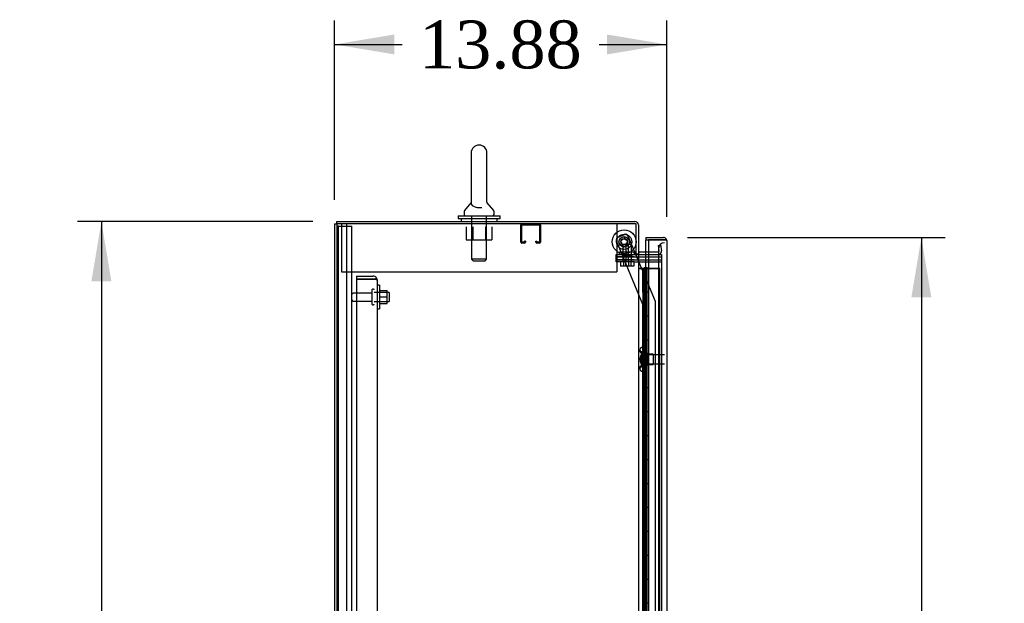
# Model space of a CAD drawing. Header units: inches. Extents: x 2 to 538, y -2 to 358.
# Tile 7 of 21: x 23 to 64, y 209 to 234. Entities that reach past the tile are written whole.
import ezdxf
from ezdxf.enums import TextEntityAlignment as Align
from ezdxf.lldxf.tags import DXFTag

# ---------------------------------------------------------------- set-up
doc = ezdxf.new("R2010")
doc.units = ezdxf.units.IN
doc.header["$MEASUREMENT"] = 0
for name, color, linetype in [('COM43134', 7, 'Continuous'), ('COM50677', 7, 'Continuous'), ('COM55604-1', 7, 'Continuous'), ('COM55605-1', 7, 'Continuous'), ('COM55607-2', 7, 'Continuous'), ('COM55738-23', 7, 'Continuous'), ('COM70098', 7, 'Continuous'), ('COM70112-2', 7, 'Continuous'), ('COM70218', 7, 'Continuous'), ('COM70220', 7, 'Continuous'), ('COM70839-4', 7, 'Continuous'), ('COM71193-3', 7, 'Continuous'), ('Default', 7, 'Continuous'), ('GSK86006', 7, 'Continuous'), ('NTS166105', 7, 'Continuous'), ('NTS18024', 7, 'Continuous'), ('NTS18147', 7, 'Continuous'), ('NTS86070', 7, 'Continuous'), ('ROL87452', 7, 'Continuous'), ('RVT17786', 7, 'Continuous'), ('SCC180005', 7, 'Continuous'), ('SCS86415', 7, 'Continuous'), ('STD26089', 7, 'Continuous'), ('STD26122', 7, 'Continuous'), ('WAF25059', 7, 'Continuous'), ('WAF25376', 7, 'Continuous'), ('WAF25377', 7, 'Continuous'), ('WAM254785', 7, 'Continuous'), ('WAM30038', 7, 'Continuous')]:
    doc.layers.add(name, color=color, linetype=linetype)
doc.styles.add('SEACAD_Times_New_Roman', font='times.ttf')
tags = doc.linetypes.add('HIDDEN2', pattern=[0.1875, 0.125, -0.0625]).pattern_tags.tags
tags[6:7] = [DXFTag(74, 4), DXFTag(75, 0), DXFTag(340, '0'), DXFTag(46, 0.0), DXFTag(50, 0.0), DXFTag(44, 0.0), DXFTag(45, 0.0)]
tags[4:5] = [DXFTag(74, 4), DXFTag(75, 0), DXFTag(340, '0'), DXFTag(46, 0.0), DXFTag(50, 0.0), DXFTag(44, 0.0), DXFTag(45, 0.0)]
doc.dimstyles.new('HAMMOND_(STH_-_540x360)', dxfattribs={"dimtxt": 2, "dimasz": 2.5, "dimexe": 1, "dimexo": 1, "dimgap": 0.5, "dimtad": 0, "dimtih": 1, "dimtoh": 1, "dimzin": 0, "dimdsep": 46, "dimtxsty": 'SEACAD_Times_New_Roman', "dimblk1": '_SE_FILLED', "dimblk2": '_SE_FILLED', "dimsah": 1, "dimcen": 1, "dimadec": 0, "dimazin": 0, "dimtfac": 0.8, "dimtofl": 0, "dimtmove": 0, "dimatfit": 3, "dimfxl": 1, "dimtolj": 1, "dimtzin": 0, "dimarcsym": 0})

# ---------------------------------------------------------------- blocks, each defined once
blk = doc.blocks.new('SE3')
at = {"layer": 'COM43134', "color": 7, "linetype": 'HIDDEN2'}
for p, q in [((37.396, 222.847), (37.396, 222.722)), ((37.396, 222.847), (38.086, 222.847)), ((37.396, 222.722), (37.396, 154.972)), ((38.086, 222.722), (37.396, 222.722)), ((37.396, 222.722), (38.086, 222.722)), ((38.086, 222.722), (38.086, 222.722)), ((38.086, 222.722), (38.235, 222.722)), ((38.168, 222.722), (38.086, 222.722)), ((38.168, 222.722), (38.235, 222.772)), ((38.271, 222.662), (38.271, 222.663)), ((38.271, 222.662), (38.271, 155.032)), ((38.271, 222.662), (38.271, 222.662))]:
    blk.add_line(p, q, dxfattribs=at)
for start, end in [(36.194, 90), (0.1208, 36.194), (0, 0.0589)]:
    blk.add_arc((38.086, 222.662), 0.185, start, end, dxfattribs=at)
blk.add_open_spline([(38.235, 222.722), (38.247, 222.712), (38.256, 222.702), (38.265, 222.687), (38.267, 222.682), (38.27, 222.672), (38.271, 222.667), (38.271, 222.662)], degree=3, knots=[0, 0, 0, 0, 0.5, 0.5, 0.75, 0.75, 1, 1, 1, 1], dxfattribs=at)
at = {"layer": 'COM50677', "color": 7, "linetype": 'HIDDEN2'}
for p, q in [((36.772, 225.032), (36.772, 224.847)), ((48.272, 225.032), (48.272, 224.847)), ((36.772, 224.847), (36.772, 223.032)), ((48.272, 224.847), (48.272, 223.032)), ((36.772, 223.032), (48.272, 223.032))]:
    blk.add_line(p, q, dxfattribs=at)
at = {"layer": 'COM55604-1', "color": 7, "linetype": 'Continuous'}
for p, q in [((36.584, 225.032), (36.584, 153.097)), ((49.082, 225.032), (36.584, 225.032)), ((49.082, 223.782), (49.082, 225.032)), ((49.034, 223.782), (49.034, 223.752)), ((49.034, 223.782), (49.082, 223.782)), ((49.034, 223.752), (49.177, 223.752)), ((49.177, 223.752), (49.177, 154.377)), ((49.225, 223.752), (49.177, 223.752)), ((49.225, 223.752), (49.594, 223.752))]:
    blk.add_line(p, q, dxfattribs=at)
at = {"layer": 'COM55604-1', "color": 7, "linetype": 'HIDDEN2'}
for p, q in [((49.594, 223.752), (50.144, 223.752)), ((50.144, 223.752), (50.144, 154.377))]:
    blk.add_line(p, q, dxfattribs=at)
at = {"layer": 'COM55605-1', "color": 7, "linetype": 'Continuous'}
for q in [(36.489, 153.097), (36.584, 225.032)]:
    blk.add_line((36.489, 225.032), q, dxfattribs=at)
at = {"layer": 'COM55605-1', "color": 7, "linetype": 'HIDDEN2'}
blk.add_line((36.989, 225.032), (36.989, 153.097), dxfattribs=at)
at = {"layer": 'COM55607-2', "color": 7, "linetype": 'Continuous'}
for p, q in [((49.177, 223.171), (49.389, 223.171)), ((49.389, 223.171), (49.592, 223.171)), ((49.389, 222.171), (49.389, 223.171)), ((49.413, 223.18), (49.413, 223.206)), ((49.413, 223.206), (49.463, 223.206)), ((49.463, 223.18), (49.413, 223.18)), ((49.425, 223.18), (49.425, 223.171)), ((49.463, 223.206), (49.488, 223.206)), ((49.463, 223.18), (49.488, 223.18)), ((49.488, 223.206), (49.538, 223.206)), ((49.538, 223.18), (49.488, 223.18)), ((49.525, 223.171), (49.525, 223.18)), ((49.538, 223.206), (49.538, 223.18)), ((49.592, 223.171), (49.594, 223.171)), ((49.592, 222.171), (49.592, 223.171)), ((49.592, 222.171), (49.389, 222.171)), ((49.389, 221.171), (49.389, 222.171)), ((49.592, 222.171), (49.389, 222.171)), ((49.592, 221.171), (49.592, 222.171)), ((49.592, 221.171), (49.389, 221.171)), ((49.592, 221.171), (49.389, 221.171)), ((49.389, 220.171), (49.389, 221.171)), ((49.592, 220.171), (49.592, 221.171)), ((49.592, 220.171), (49.389, 220.171)), ((49.389, 219.171), (49.389, 220.171)), ((49.592, 220.171), (49.389, 220.171)), ((49.592, 219.171), (49.592, 220.171)), ((49.592, 219.171), (49.389, 219.171)), ((49.592, 219.171), (49.389, 219.171)), ((49.389, 218.171), (49.389, 219.171)), ((49.592, 218.171), (49.592, 219.171)), ((49.592, 218.171), (49.389, 218.171)), ((49.389, 217.171), (49.389, 218.171)), ((49.592, 218.171), (49.389, 218.171)), ((49.592, 217.171), (49.592, 218.171)), ((49.592, 217.171), (49.389, 217.171)), ((49.592, 217.171), (49.389, 217.171)), ((49.389, 216.171), (49.389, 217.171)), ((49.592, 216.171), (49.592, 217.171)), ((49.592, 216.171), (49.389, 216.171)), ((49.389, 215.171), (49.389, 216.171)), ((49.592, 216.171), (49.389, 216.171)), ((49.592, 215.171), (49.592, 216.171)), ((49.592, 215.171), (49.389, 215.171)), ((49.592, 215.171), (49.389, 215.171)), ((49.389, 214.171), (49.389, 215.171)), ((49.592, 214.171), (49.592, 215.171)), ((49.592, 214.171), (49.389, 214.171)), ((49.389, 213.171), (49.389, 214.171)), ((49.592, 214.171), (49.389, 214.171)), ((49.592, 213.171), (49.592, 214.171)), ((49.592, 213.171), (49.389, 213.171)), ((49.592, 213.171), (49.389, 213.171)), ((49.389, 212.171), (49.389, 213.171)), ((49.592, 212.171), (49.592, 213.171)), ((49.592, 212.171), (49.389, 212.171)), ((49.389, 211.171), (49.389, 212.171)), ((49.592, 212.171), (49.389, 212.171)), ((49.592, 211.171), (49.592, 212.171)), ((49.592, 211.171), (49.389, 211.171)), ((49.592, 211.171), (49.389, 211.171)), ((49.389, 210.171), (49.389, 211.171)), ((49.592, 210.171), (49.592, 211.171)), ((49.592, 210.171), (49.389, 210.171)), ((49.389, 209.171), (49.389, 210.171)), ((49.592, 210.171), (49.389, 210.171)), ((49.592, 209.171), (49.592, 210.171)), ((49.592, 209.171), (49.389, 209.171)), ((49.592, 209.171), (49.389, 209.171)), ((49.389, 208.171), (49.389, 209.171)), ((49.592, 208.171), (49.592, 209.171))]:
    blk.add_line(p, q, dxfattribs=at)
at = {"layer": 'COM55607-2', "color": 7, "linetype": 'HIDDEN2'}
for p, q in [((49.239, 223.17), (49.177, 223.17)), ((49.363, 223.17), (49.239, 223.17)), ((49.358, 223.17), (49.358, 222.171)), ((49.363, 223.17), (49.486, 223.17)), ((49.363, 222.171), (49.363, 223.17)), ((49.425, 223.171), (49.425, 155.171)), ((49.486, 223.17), (49.486, 222.171)), ((49.486, 223.17), (49.525, 223.17)), ((49.525, 155.171), (49.525, 223.171)), ((49.53, 223.17), (49.525, 223.17)), ((49.555, 223.17), (49.53, 223.17)), ((50.07, 223.17), (49.555, 223.17)), ((49.594, 223.171), (50.07, 223.171)), ((50.07, 155.171), (50.07, 223.171)), ((49.389, 222.171), (49.358, 222.171)), ((49.358, 222.171), (49.358, 221.171)), ((49.486, 222.17), (49.358, 222.17)), ((49.434, 222.17), (49.434, 221.171)), ((49.475, 222.17), (49.475, 221.171)), ((49.53, 222.17), (49.475, 222.17)), ((49.389, 221.171), (49.358, 221.171)), ((49.486, 221.17), (49.358, 221.17)), ((49.358, 221.17), (49.358, 220.171)), ((49.363, 220.171), (49.363, 221.17)), ((49.53, 221.17), (49.475, 221.17)), ((49.486, 221.17), (49.486, 220.171)), ((49.389, 220.171), (49.358, 220.171)), ((49.358, 220.171), (49.358, 219.171)), ((49.486, 220.17), (49.358, 220.17)), ((49.434, 220.17), (49.434, 219.171)), ((49.475, 220.17), (49.475, 219.171)), ((49.53, 220.17), (49.475, 220.17)), ((49.389, 219.171), (49.358, 219.171)), ((49.486, 219.17), (49.358, 219.17)), ((49.358, 219.17), (49.358, 218.171)), ((49.363, 218.171), (49.363, 219.17)), ((49.53, 219.17), (49.475, 219.17)), ((49.486, 219.17), (49.486, 218.171)), ((49.389, 218.171), (49.358, 218.171)), ((49.358, 218.171), (49.358, 217.171)), ((49.486, 218.17), (49.358, 218.17)), ((49.434, 218.17), (49.434, 217.171)), ((49.475, 218.17), (49.475, 217.171)), ((49.53, 218.17), (49.475, 218.17)), ((49.389, 217.171), (49.358, 217.171)), ((49.486, 217.17), (49.358, 217.17)), ((49.358, 217.17), (49.358, 216.171)), ((49.363, 216.171), (49.363, 217.17)), ((49.53, 217.17), (49.475, 217.17)), ((49.486, 217.17), (49.486, 216.171)), ((49.389, 216.171), (49.358, 216.171)), ((49.358, 216.171), (49.358, 215.171)), ((49.486, 216.17), (49.358, 216.17)), ((49.434, 216.17), (49.434, 215.171)), ((49.475, 216.17), (49.475, 215.171)), ((49.53, 216.17), (49.475, 216.17)), ((49.389, 215.171), (49.358, 215.171)), ((49.486, 215.17), (49.358, 215.17)), ((49.358, 215.17), (49.358, 214.171)), ((49.363, 214.171), (49.363, 215.17)), ((49.53, 215.17), (49.475, 215.17)), ((49.486, 215.17), (49.486, 214.171)), ((49.389, 214.171), (49.358, 214.171)), ((49.358, 214.171), (49.358, 213.171)), ((49.486, 214.17), (49.358, 214.17)), ((49.434, 214.17), (49.434, 213.171)), ((49.475, 214.17), (49.475, 213.171)), ((49.53, 214.17), (49.475, 214.17)), ((49.389, 213.171), (49.358, 213.171)), ((49.486, 213.17), (49.358, 213.17)), ((49.358, 213.17), (49.358, 212.171)), ((49.363, 212.171), (49.363, 213.17)), ((49.53, 213.17), (49.475, 213.17)), ((49.486, 213.17), (49.486, 212.171)), ((49.389, 212.171), (49.358, 212.171)), ((49.358, 212.171), (49.358, 211.171)), ((49.486, 212.17), (49.358, 212.17)), ((49.434, 212.17), (49.434, 211.171)), ((49.475, 212.17), (49.475, 211.171)), ((49.53, 212.17), (49.475, 212.17)), ((49.389, 211.171), (49.358, 211.171)), ((49.486, 211.17), (49.358, 211.17)), ((49.358, 211.17), (49.358, 210.171)), ((49.363, 210.171), (49.363, 211.17)), ((49.53, 211.17), (49.475, 211.17)), ((49.486, 211.17), (49.486, 210.171)), ((49.389, 210.171), (49.358, 210.171)), ((49.358, 210.171), (49.358, 209.171)), ((49.486, 210.17), (49.358, 210.17)), ((49.434, 210.17), (49.434, 209.171)), ((49.475, 210.17), (49.475, 209.171)), ((49.53, 210.17), (49.475, 210.17)), ((49.389, 209.171), (49.358, 209.171))]:
    blk.add_line(p, q, dxfattribs=at)
at = {"layer": 'COM55738-23', "color": 7, "linetype": 'HIDDEN2'}
for p, q in [((36.656, 224.929), (36.584, 224.929)), ((36.656, 153.179), (36.656, 224.929)), ((36.656, 224.929), (36.772, 224.929)), ((36.772, 224.929), (37.022, 224.929)), ((37.022, 224.929), (37.209, 224.929)), ((37.209, 153.179), (37.209, 224.929))]:
    blk.add_line(p, q, dxfattribs=at)
at = {"layer": 'COM70098', "color": 7, "linetype": 'HIDDEN2'}
for p, q in [((48.245, 223.657), (48.245, 223.752)), ((48.245, 223.752), (48.995, 223.752)), ((48.995, 223.752), (49.034, 223.752)), ((48.995, 223.657), (48.245, 223.657)), ((48.245, 223.437), (48.245, 223.532)), ((48.245, 223.532), (48.995, 223.532)), ((48.995, 223.437), (48.245, 223.437)), ((48.995, 223.657), (50.144, 223.657)), ((48.995, 223.532), (50.144, 223.532)), ((48.995, 223.437), (50.144, 223.437))]:
    blk.add_line(p, q, dxfattribs=at)
at = {"layer": 'COM70112-2', "color": 7, "linetype": 'Continuous'}
for p, q in [((36.584, 225.127), (49.034, 225.127)), ((36.584, 225.032), (36.584, 225.127)), ((49.177, 224.984), (49.177, 223.782)), ((49.082, 223.782), (49.177, 223.782)), ((49.594, 223.847), (49.225, 223.847))]:
    blk.add_line(p, q, dxfattribs=at)
at = {"layer": 'COM70112-2', "color": 7, "linetype": 'HIDDEN2'}
for p, q in [((50.01, 224.132), (50.103, 224.149)), ((50.103, 224.149), (50.144, 223.92)), ((50.003, 223.847), (49.594, 223.847)), ((50.05, 223.904), (50.01, 224.132)), ((50.05, 223.886), (50.05, 223.904)), ((50.144, 223.92), (50.146, 223.902))]:
    blk.add_line(p, q, dxfattribs=at)
at = {"layer": 'COM70112-2', "color": 7, "linetype": 'Continuous'}
for centre, radius, start, end in [((49.034, 224.984), 0.143, 0, 90), ((49.225, 223.895), 0.143, 232.2051, 270), ((49.225, 223.895), 0.048, 180, 270)]:
    blk.add_arc(centre, radius, start, end, dxfattribs=at)
at = {"layer": 'COM70112-2', "color": 7, "linetype": 'HIDDEN2'}
for centre, radius, start, end in [((49.034, 224.984), 0.048, 0, 90), ((50.003, 223.895), 0.143, 270, 2.8653), ((50.003, 223.895), 0.048, 270, 348.2832)]:
    blk.add_arc(centre, radius, start, end, dxfattribs=at)
at = {"layer": 'COM70218', "color": 7, "linetype": 'HIDDEN2'}
for p, q in [((44.269, 224.262), (44.269, 224.989)), ((44.309, 224.262), (44.309, 224.989)), ((44.312, 224.992), (45.039, 224.992)), ((45.042, 224.989), (45.042, 224.262)), ((45.082, 224.989), (45.082, 224.262)), ((44.414, 224.259), (44.312, 224.259)), ((44.414, 224.219), (44.312, 224.219)), ((44.417, 224.313), (44.417, 224.262)), ((44.457, 224.313), (44.417, 224.313)), ((44.457, 224.313), (44.457, 224.262)), ((44.894, 224.262), (44.894, 224.313)), ((44.894, 224.313), (44.934, 224.313)), ((44.934, 224.262), (44.934, 224.313)), ((45.039, 224.259), (44.937, 224.259)), ((45.039, 224.219), (44.937, 224.219))]:
    blk.add_line(p, q, dxfattribs=at)
for centre, radius, start, end in [((44.312, 224.989), 0.043, 90, 180), ((44.312, 224.989), 0.003, 90, 180), ((45.039, 224.989), 0.043, 0, 90), ((45.039, 224.989), 0.003, 0, 90), ((44.312, 224.262), 0.043, 180, 270), ((44.312, 224.262), 0.003, 180, 270), ((44.414, 224.262), 0.003, 270, 0), ((44.414, 224.262), 0.043, 270, 0), ((44.937, 224.262), 0.043, 180, 270), ((44.937, 224.262), 0.003, 180, 270), ((45.039, 224.262), 0.003, 270, 0), ((45.039, 224.262), 0.043, 270, 0)]:
    blk.add_arc(centre, radius, start, end, dxfattribs=at)
at = {"layer": 'COM70220', "color": 7, "linetype": 'HIDDEN2'}
for p, q in [((50.019, 223.994), (50.019, 223.744)), ((50.019, 223.744), (50.019, 154.597))]:
    blk.add_line(p, q, dxfattribs=at)
blk.add_arc((50.269, 223.994), 0.25, 90, 180, dxfattribs=at)
at = {"layer": 'COM70839-4', "color": 7, "linetype": 'HIDDEN2'}
for p, q in [((48.33, 224.48), (48.59, 224.588)), ((48.33, 224.48), (48.59, 224.588)), ((49.362, 221.661), (48.263, 224.317)), ((49.362, 221.661), (48.263, 224.317)), ((49.059, 223.782), (48.753, 224.52)), ((49.059, 223.782), (48.753, 224.52)), ((49.884, 221.789), (49.071, 223.752)), ((49.884, 221.789), (49.071, 223.752)), ((49.881, 191.19), (49.893, 221.741)), ((49.893, 221.741), (49.893, 221.741)), ((49.349, 189.815), (49.362, 221.661)), ((49.362, 221.661), (49.362, 221.661))]:
    blk.add_line(p, q, dxfattribs=at)
at = {"layer": 'COM70839-4', "color": 7, "linetype": 'Continuous'}
blk.add_line((49.071, 223.752), (49.059, 223.782), dxfattribs=at)
blk.add_line((49.071, 223.752), (49.059, 223.782), dxfattribs=at)
at = {"layer": 'COM70839-4', "color": 7, "linetype": 'HIDDEN2'}
for centre in [(48.582, 224.281), (48.582, 224.28)]:
    blk.add_circle(centre, 0.129, dxfattribs=at)
for centre, start, end in [((48.638, 224.472), 22.4877, 112.4877), ((48.378, 224.365), 112.4877, 202.4877), ((48.378, 224.365), 112.4877, 202.4877), ((49.768, 221.741), 359.9757, 22.4877)]:
    blk.add_arc(centre, 0.125, start, end, dxfattribs=at)
at = {"layer": 'COM71193-3', "color": 7, "linetype": 'Continuous'}
for p, q in [((49.489, 224.464), (49.489, 224.369)), ((49.489, 224.464), (50.221, 224.464)), ((49.489, 223.847), (49.489, 224.369)), ((49.489, 224.369), (49.594, 224.369)), ((49.489, 224.369), (50.221, 224.369)), ((49.594, 224.369), (49.594, 153.972)), ((50.221, 224.369), (49.594, 224.369)), ((50.221, 224.369), (50.221, 224.369)), ((50.284, 224.369), (50.221, 224.369)), ((50.221, 224.369), (50.335, 224.369)), ((50.284, 224.369), (50.335, 224.408)), ((50.364, 224.321), (50.364, 224.322)), ((50.364, 224.321), (50.364, 154.02)), ((50.364, 224.321), (50.364, 224.321))]:
    blk.add_line(p, q, dxfattribs=at)
at = {"layer": 'COM71193-3', "color": 7, "linetype": 'HIDDEN2'}
blk.add_line((49.489, 154.282), (49.489, 223.847), dxfattribs=at)
at = {"layer": 'COM71193-3', "color": 7, "linetype": 'Continuous'}
for start, end in [(37.5036, 90), (0.1561, 37.5036), (0, 0.0762)]:
    blk.add_arc((50.221, 224.321), 0.143, start, end, dxfattribs=at)
blk.add_open_spline([(50.335, 224.369), (50.344, 224.361), (50.351, 224.353), (50.359, 224.341), (50.361, 224.337), (50.363, 224.329), (50.364, 224.325), (50.364, 224.321)], degree=3, knots=[0, 0, 0, 0, 0.5, 0.5, 0.75, 0.75, 1, 1, 1, 1], dxfattribs=at)
at = {"layer": 'GSK86006', "color": 7, "linetype": 'HIDDEN2'}
for p, q in [((48.245, 223.532), (48.245, 223.657)), ((48.245, 223.657), (48.995, 223.657)), ((48.995, 223.532), (48.245, 223.532)), ((48.995, 223.657), (50.144, 223.657)), ((48.995, 223.532), (50.144, 223.532))]:
    blk.add_line(p, q, dxfattribs=at)
at = {"layer": 'NTS166105', "color": 7, "linetype": 'HIDDEN2'}
for p, q in [((38.367, 222.246), (38.687, 222.246)), ((38.687, 221.974), (38.687, 222.246)), ((38.367, 221.974), (38.687, 221.974)), ((38.367, 221.696), (38.687, 221.696)), ((38.687, 221.696), (38.687, 221.974))]:
    blk.add_line(p, q, dxfattribs=at)
at = {"layer": 'NTS18024', "color": 7, "linetype": 'HIDDEN2'}
for p, q in [((41.987, 224.907), (41.987, 224.362)), ((42.259, 224.907), (42.259, 224.362)), ((42.785, 224.907), (42.785, 224.362)), ((43.059, 224.907), (43.059, 224.362)), ((41.987, 224.362), (42.259, 224.362)), ((42.259, 224.362), (42.785, 224.362)), ((42.785, 224.362), (43.059, 224.362))]:
    blk.add_line(p, q, dxfattribs=at)
at = {"layer": 'NTS18147', "color": 7, "linetype": 'HIDDEN2'}
for p, q in [((49.236, 219.77), (49.236, 219.716)), ((49.298, 219.865), (49.298, 219.869)), ((49.361, 219.869), (49.298, 219.869)), ((49.298, 219.865), (49.361, 219.865)), ((49.298, 219.676), (49.298, 219.558)), ((49.361, 219.676), (49.298, 219.676)), ((49.361, 219.865), (49.361, 219.869)), ((49.361, 219.676), (49.361, 219.865)), ((49.361, 219.558), (49.361, 219.676)), ((49.298, 219.558), (49.361, 219.558)), ((49.799, 219.589), (49.361, 219.589)), ((49.361, 219.18), (49.361, 219.558)), ((49.799, 219.589), (49.799, 219.149)), ((49.236, 219.023), (49.236, 218.968)), ((49.298, 219.18), (49.298, 219.063)), ((49.361, 219.18), (49.298, 219.18)), ((49.298, 219.063), (49.361, 219.063)), ((49.298, 218.874), (49.298, 218.869)), ((49.361, 218.874), (49.298, 218.874)), ((49.298, 218.869), (49.361, 218.869)), ((49.361, 219.063), (49.361, 219.18)), ((49.361, 219.149), (49.799, 219.149)), ((49.361, 218.874), (49.361, 219.063)), ((49.361, 218.874), (49.361, 218.869))]:
    blk.add_line(p, q, dxfattribs=at)
blk.add_arc((49.555, 219.369), 0.318, 143.6338, 216.3662, dxfattribs=at)
for centre, start_param, end_param in [((49.555, 219.77), 2.506883, 3.776302), ((49.555, 219.716), 3.141593, 3.776302), ((49.555, 218.968), 2.506883, 3.776302), ((49.555, 219.023), 2.506883, 3.141593)]:
    blk.add_ellipse(centre, major_axis=(0.318, 0), ratio=0.5, start_param=start_param, end_param=end_param, dxfattribs=at)
at = {"layer": 'NTS86070', "color": 7, "linetype": 'HIDDEN2'}
for p, q in [((48.519, 223.852), (48.394, 223.852)), ((48.394, 223.752), (48.394, 223.852)), ((48.498, 223.752), (48.498, 223.722)), ((49.019, 223.852), (48.519, 223.852)), ((48.519, 223.752), (48.519, 223.852)), ((48.623, 223.752), (48.623, 223.722)), ((48.791, 223.722), (48.791, 223.752)), ((48.894, 223.752), (48.894, 223.852)), ((48.916, 223.722), (48.916, 223.752)), ((49.019, 223.752), (49.019, 223.852)), ((48.508, 223.712), (48.633, 223.712)), ((48.633, 223.712), (48.906, 223.712))]:
    blk.add_line(p, q, dxfattribs=at)
for centre, start, end in [((48.508, 223.722), 180, 270), ((48.633, 223.722), 180, 270), ((48.781, 223.722), 270, 0), ((48.906, 223.722), 270, 0)]:
    blk.add_arc(centre, 0.01, start, end, dxfattribs=at)
at = {"layer": 'ROL87452', "color": 7, "linetype": 'HIDDEN2'}
for centre, radius in [((48.582, 224.281), 0.5), ((48.582, 224.28), 0.5), ((48.582, 224.281), 0.206)]:
    blk.add_circle(centre, radius, dxfattribs=at)
at = {"layer": 'RVT17786', "color": 7, "linetype": 'HIDDEN2'}
for centre, radius in [((48.582, 224.281), 0.217), ((48.582, 224.28), 0.217), ((48.582, 224.28), 0.125)]:
    blk.add_circle(centre, radius, dxfattribs=at)
at = {"layer": 'SCC180005', "color": 7, "linetype": 'HIDDEN2'}
for p, q in [((48.521, 224.187), (48.646, 224.187)), ((48.521, 224.187), (48.521, 223.437)), ((48.646, 224.187), (48.892, 224.187)), ((48.646, 224.187), (48.646, 223.437)), ((48.767, 223.437), (48.767, 224.187)), ((48.892, 223.437), (48.892, 224.187)), ((48.428, 223.437), (48.428, 223.263)), ((48.553, 223.437), (48.553, 223.263)), ((48.644, 223.437), (48.644, 223.263)), ((48.769, 223.437), (48.769, 223.263)), ((48.86, 223.437), (48.86, 223.263)), ((48.985, 223.437), (48.985, 223.263)), ((48.553, 223.263), (48.428, 223.263)), ((48.769, 223.263), (48.553, 223.263)), ((48.985, 223.263), (48.769, 223.263))]:
    blk.add_line(p, q, dxfattribs=at)
at = {"layer": 'SCS86415', "color": 7, "linetype": 'Continuous'}
for p, q in [((42.191, 227.992), (42.191, 225.922)), ((42.853, 225.922), (42.853, 227.992)), ((42.182, 225.912), (41.911, 225.585)), ((42.187, 225.918), (42.183, 225.913)), ((43.133, 225.585), (42.862, 225.911)), ((41.897, 225.547), (41.897, 225.427)), ((43.147, 225.427), (43.147, 225.547))]:
    blk.add_line(p, q, dxfattribs=at)
at = {"layer": 'SCS86415', "color": 7, "linetype": 'HIDDEN2'}
for p, q in [((42.21, 225.367), (42.21, 223.552)), ((42.834, 223.552), (42.834, 225.367)), ((42.834, 223.552), (42.21, 223.552)), ((42.21, 223.552), (42.27, 223.492)), ((42.27, 223.492), (42.774, 223.492)), ((42.774, 223.492), (42.834, 223.552))]:
    blk.add_line(p, q, dxfattribs=at)
at = {"layer": 'SCS86415', "color": 7, "linetype": 'Continuous'}
for centre, radius, start, end in [((42.522, 227.992), 0.331, 0, 180), ((42.874, 225.927), 0.0191, 206.8456, 231.1251), ((41.957, 225.547), 0.06, 140.3214, 180), ((41.957, 225.427), 0.06, 180, 270), ((43.087, 225.427), 0.06, 270, 0), ((43.087, 225.547), 0.06, 0, 39.6786)]:
    blk.add_arc(centre, radius, start, end, dxfattribs=at)
blk.add_open_spline([(42.191, 225.927), (42.191, 225.924), (42.191, 225.921), (42.191, 225.907), (42.192, 225.896), (42.201, 225.858), (42.214, 225.83), (42.265, 225.777), (42.302, 225.753), (42.404, 225.718), (42.468, 225.707), (42.57, 225.709), (42.607, 225.714), (42.64, 225.721)], degree=3, knots=[0.7032162, 0.7032162, 0.7032162, 0.7032162, 0.71875, 0.71875, 0.75, 0.75, 0.8125, 0.8125, 0.875, 0.875, 0.9375, 0.9375, 0.9737303, 0.9737303, 0.9737303, 0.9737303], dxfattribs=at)
at = {"layer": 'STD26089', "color": 7, "linetype": 'HIDDEN2'}
for p, q in [((38.046, 222.138), (37.269, 222.138)), ((38.046, 222.267), (38.046, 221.677)), ((38.116, 222.297), (38.076, 222.297)), ((38.771, 222.16), (38.146, 222.16)), ((38.771, 222.16), (38.771, 221.785)), ((37.269, 221.806), (38.046, 221.806)), ((38.146, 221.785), (38.771, 221.785)), ((38.076, 221.647), (38.116, 221.647))]:
    blk.add_line(p, q, dxfattribs=at)
for centre, radius, start, end in [((37.269, 222.078), 0.06, 90, 180), ((38.076, 222.267), 0.03, 90, 180), ((38.116, 222.267), 0.03, 0, 90), ((37.269, 221.866), 0.06, 180, 270), ((38.076, 221.677), 0.03, 180, 270), ((38.116, 221.677), 0.03, 270, 0)]:
    blk.add_arc(centre, radius, start, end, dxfattribs=at)
at = {"layer": 'STD26122', "color": 7, "linetype": 'HIDDEN2'}
for p, q in [((49.304, 219.554), (49.269, 219.519)), ((49.269, 219.519), (49.269, 219.219)), ((49.269, 219.219), (49.304, 219.184)), ((49.304, 219.184), (49.304, 219.554)), ((50.269, 219.554), (49.304, 219.554)), ((49.304, 219.184), (50.269, 219.184))]:
    blk.add_line(p, q, dxfattribs=at)
at = {"layer": 'WAF25059', "color": 7, "linetype": 'HIDDEN2'}
for p, q in [((38.367, 222.472), (38.271, 222.472)), ((38.367, 222.472), (38.367, 221.472)), ((38.271, 221.472), (38.367, 221.472))]:
    blk.add_line(p, q, dxfattribs=at)
at = {"layer": 'WAF25376', "color": 7, "linetype": 'HIDDEN2'}
for radius in [0.315, 0.14]:
    blk.add_circle((48.582, 224.28), radius, dxfattribs=at)
for radius, start, end in [(0.315, 163.389, 182.7674), (0.14, 71.6718, 90.8339), (0.14, 343.3942, 0), (0.14, 0, 2.7613), (0.315, 251.6195, 270.8819)]:
    blk.add_arc((48.582, 224.281), radius, start, end, dxfattribs=at)
at = {"layer": 'WAF25377', "color": 7, "linetype": 'Continuous'}
for p, q in [((41.647, 225.367), (43.397, 225.367)), ((41.647, 225.367), (41.647, 225.252)), ((43.397, 225.252), (43.397, 225.367)), ((41.647, 225.252), (43.397, 225.252))]:
    blk.add_line(p, q, dxfattribs=at)
at = {"layer": 'WAM254785', "color": 7, "linetype": 'Continuous'}
for p, q in [((41.772, 225.252), (41.772, 225.127)), ((43.272, 225.127), (43.272, 225.252))]:
    blk.add_line(p, q, dxfattribs=at)
at = {"layer": 'WAM30038', "color": 7, "linetype": 'HIDDEN2'}
for p, q in [((49.486, 218.994), (49.486, 219.744)), ((49.51, 219.744), (49.486, 219.744)), ((49.51, 218.994), (49.51, 219.744)), ((49.525, 219.551), (49.558, 219.53)), ((49.558, 219.208), (49.525, 219.187)), ((49.574, 219.543), (49.53, 219.571)), ((49.53, 219.547), (49.574, 219.518)), ((49.574, 219.387), (49.53, 219.387)), ((49.53, 219.352), (49.574, 219.352)), ((49.574, 219.22), (49.53, 219.192)), ((49.558, 219.53), (49.574, 219.543)), ((49.574, 219.195), (49.558, 219.208)), ((49.574, 219.598), (49.574, 219.543)), ((49.574, 219.518), (49.574, 219.387)), ((49.574, 219.352), (49.574, 219.22)), ((49.486, 218.994), (49.51, 218.994)), ((49.53, 219.167), (49.574, 219.195)), ((49.574, 219.195), (49.574, 219.141))]:
    blk.add_line(p, q, dxfattribs=at)
for centre, radius, start, end in [((50.098, 220.275), 0.854, 226.5547, 228.2901), ((49.529, 219.369), 0.0182, 87.1609, 177.9942), ((49.529, 219.37), 0.0181, 181.7718, 273.073), ((50.095, 218.466), 0.85, 131.7058, 133.4493)]:
    blk.add_arc(centre, radius, start, end, dxfattribs=at)
for points, knots in [([(49.53, 219.638), (49.532, 219.636), (49.534, 219.634), (49.536, 219.632), (49.549, 219.62), (49.562, 219.609), (49.574, 219.598)], [0, 0, 0, 0, 0.141448, 0.141448, 0.141448, 1, 1, 1, 1]), ([(49.51, 219.571), (49.51, 219.569), (49.511, 219.567), (49.514, 219.562), (49.515, 219.559), (49.521, 219.553), (49.525, 219.549), (49.53, 219.547)], [0, 0, 0, 0, 0.25, 0.25, 0.5, 0.5, 1, 1, 1, 1]), ([(49.53, 219.571), (49.527, 219.573), (49.525, 219.574), (49.521, 219.576), (49.519, 219.576), (49.517, 219.576), (49.516, 219.576), (49.516, 219.576)], [0, 0, 0, 0, 0.25, 0.25, 0.5, 0.5, 0.5626015, 0.5626015, 0.5626015, 0.5626015]), ([(49.53, 219.192), (49.527, 219.191), (49.525, 219.189), (49.521, 219.185), (49.519, 219.183), (49.515, 219.179), (49.514, 219.177), (49.511, 219.172), (49.51, 219.169), (49.51, 219.167)], [0, 0, 0, 0, 0.25, 0.25, 0.5, 0.5, 0.75, 0.75, 1, 1, 1, 1]), ([(49.516, 219.162), (49.516, 219.162), (49.517, 219.162), (49.521, 219.163), (49.525, 219.164), (49.53, 219.167)], [0.4389304, 0.4389304, 0.4389304, 0.4389304, 0.5, 0.5, 1, 1, 1, 1]), ([(49.574, 219.141), (49.562, 219.13), (49.549, 219.118), (49.536, 219.107), (49.534, 219.105), (49.532, 219.103), (49.53, 219.101)], [0, 0, 0, 0, 0.858552, 0.858552, 0.858552, 1, 1, 1, 1])]:
    blk.add_open_spline(points, degree=3, knots=knots, dxfattribs=at)
blk = doc.blocks.new('DMBLK3687')
at = {"layer": 'Default', "linetype": 'Continuous'}
for points in [[(38.989, 232.946), (36.489, 232.529), (38.989, 232.112)], [(47.864, 232.946), (47.864, 232.112), (50.364, 232.529)]]:
    blk.add_hatch(color=7, dxfattribs=at).paths.add_polyline_path(points)
at = {"layer": 'Default', "color": 7, "linetype": 'Continuous'}
for p, q in [((36.489, 226.032), (36.489, 233.529)), ((50.364, 225.321), (50.364, 233.529)), ((36.489, 232.529), (39.314, 232.529)), ((47.539, 232.529), (50.364, 232.529))]:
    blk.add_line(p, q, dxfattribs=at)
at = {"layer": 'Default', "color": 7, "linetype": 'Continuous', "style": 'SEACAD_Times_New_Roman'}
blk.add_text('13.88', height=2, dxfattribs=at).set_placement((40.014, 233.529), align=Align.TOP_LEFT)
blk = doc.blocks.new('_SE_FILLED')
at = {"color": 0}
blk.add_line((0, 0), (-1, 0), dxfattribs=at)
blk.add_solid([(0, 0), (-1, -0.1665), (-1, 0.1665), (0, 0)], dxfattribs=at)
blk = doc.blocks.new('DMBLK3688')
at = {"layer": 'Default', "linetype": 'Continuous'}
for points in [[(26.33, 222.627), (27.164, 222.627), (26.747, 225.127)], [(26.33, 143.502), (26.747, 141.002), (27.164, 143.502)]]:
    blk.add_hatch(color=7, dxfattribs=at).paths.add_polyline_path(points)
at = {"layer": 'Default', "color": 7, "linetype": 'Continuous'}
for p, q in [((35.584, 225.127), (25.747, 225.127)), ((26.747, 225.127), (26.747, 184.765)), ((26.747, 182.065), (26.747, 141.002)), ((35.584, 141.002), (25.747, 141.002))]:
    blk.add_line(p, q, dxfattribs=at)
at = {"layer": 'Default', "color": 7, "linetype": 'Continuous', "style": 'SEACAD_Times_New_Roman'}
blk.add_text('84.13', height=2, dxfattribs=at).set_placement((23.335, 184.065), align=Align.TOP_LEFT)
blk = doc.blocks.new('DMBLK3689')
at = {"layer": 'Default', "linetype": 'Continuous'}
for points in [[(61.412, 221.964), (60.995, 224.464), (60.579, 221.964)], [(61.412, 156.377), (60.579, 156.377), (60.995, 153.877)]]:
    blk.add_hatch(color=7, dxfattribs=at).paths.add_polyline_path(points)
at = {"layer": 'Default', "color": 7, "linetype": 'Continuous'}
for p, q in [((51.221, 224.464), (61.995, 224.464)), ((60.995, 224.464), (60.995, 190.871)), ((60.995, 185.171), (60.995, 153.877)), ((51.221, 153.877), (61.995, 153.877))]:
    blk.add_line(p, q, dxfattribs=at)
at = {"layer": 'Default', "color": 7, "linetype": 'Continuous', "style": 'SEACAD_Times_New_Roman'}
for s, p in [('70.59', (57.583, 190.171)), ('DOOR', (56.801, 187.171))]:
    blk.add_text(s, height=2, dxfattribs=at).set_placement(p, align=Align.TOP_LEFT)

msp = doc.modelspace()

# ---------------------------------------------------------------- block references
at = {"layer": 'Default'}
msp.add_blockref('SE3', (0, 0), dxfattribs=at)

# ---------------------------------------------------------------- dimensions: what is measured, and where the dimension line sits
at = {"layer": 'Default', "color": 7, "linetype": 'Continuous'}
dim = msp.add_linear_dim(base=(50.364089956, 232.528906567), p1=(36.489089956, 225.032257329), p2=(50.364089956, 224.321257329), text='\\A1;<>', dimstyle='HAMMOND_(STH_-_540x360)', dxfattribs=at)
dim.commit()
dim.dimension.update_dxf_attribs({"geometry": 'DMBLK3687', "text_midpoint": (43.426590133, 232.528906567), "dimtype": 160})
for base, p1, p2, angle, text, picture, middle in [((26.746927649, 225.127257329), (36.584089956, 225.127257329), (36.584168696, 141.002257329), 270.000053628, '\\A1;<>', 'DMBLK3688', (26.746927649, 183.064756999)), ((60.995, 224.464), (49.489, 224.464), (49.489, 153.877), 270, '\\A1;<>\\PDOOR', 'DMBLK3689', (60.995, 189.171))]:
    dim = msp.add_linear_dim(base=base, p1=p1, p2=p2, angle=angle, text=text, dimstyle='HAMMOND_(STH_-_540x360)', dxfattribs=at)
    dim.commit()
    dim.dimension.update_dxf_attribs({"geometry": picture, "text_midpoint": middle, "dimtype": 161})

doc.saveas('drawing.dxf')
